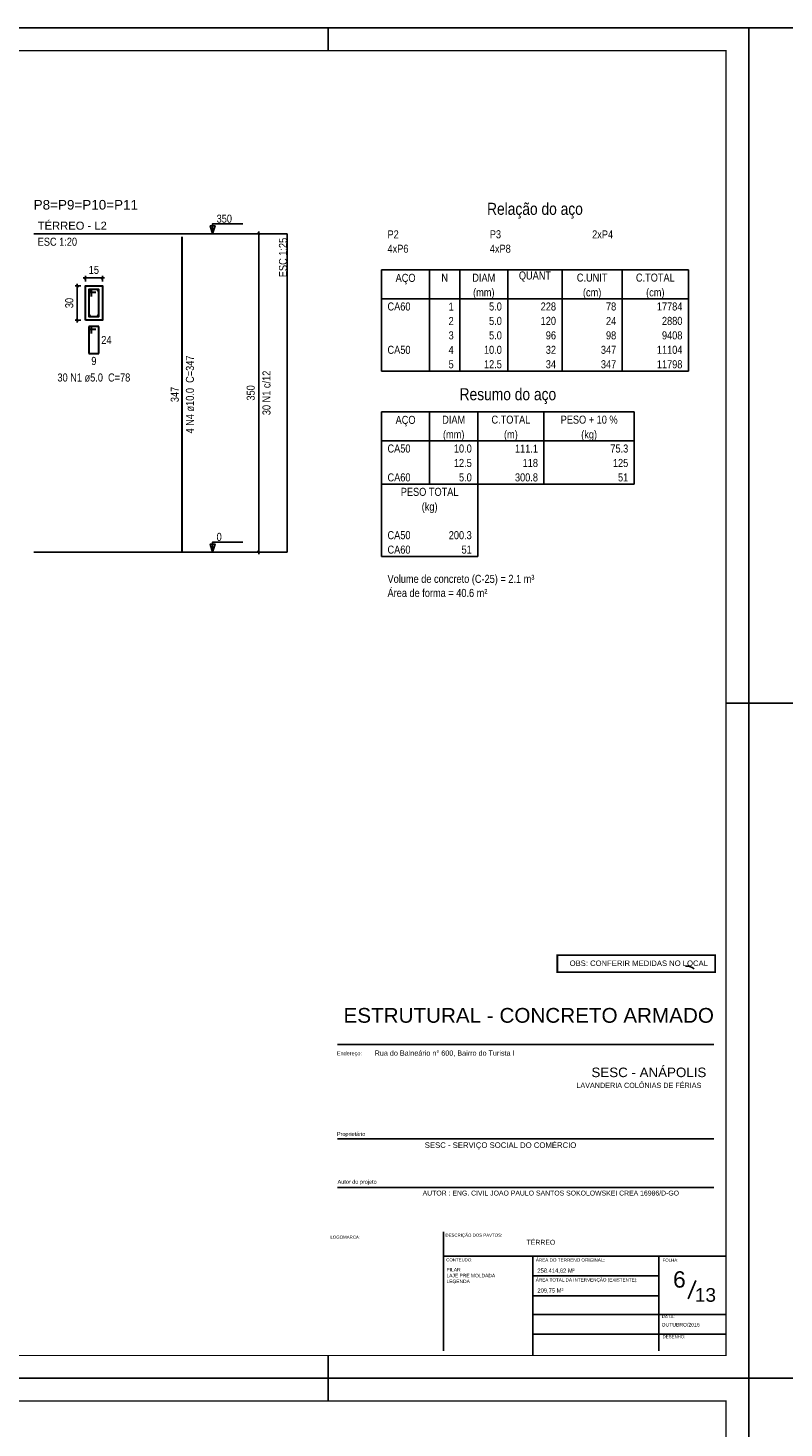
# Model space of a CAD drawing. Extents: x 1874 to 2462, y -2142 to -2023.
# Tile 64 of 74: x 2346 to 2379, y -2085 to -2023. Entities that reach past the tile are written whole.
import ezdxf
from ezdxf.enums import TextEntityAlignment as Align

# ---------------------------------------------------------------- set-up
doc = ezdxf.new("R2010")
doc.units = 0
doc.header["$LTSCALE"] = 0.1
doc.header["$MEASUREMENT"] = 0
doc.header["$PDMODE"] = 3
doc.header["$PDSIZE"] = 0.1
doc.layers.get('0').update_dxf_attribs({"linetype": 'CONTINUOUS', "lineweight": 25})
doc.layers.get('DEFPOINTS').update_dxf_attribs({"linetype": 'CONTINUOUS', "lineweight": 25})
for name, color, linetype in [('8', 8, 'CONTINUOUS'), ('ARQ_TXT_GER', 2, 'CONTINUOUS'), ('ARQ_TXT_LEG', 20, 'CONTINUOUS'), ('ARQ_TXT_TIT', 4, 'CONTINUOUS'), ('TXT-ESP', 40, 'CONTINUOUS'), ('XX-CARIMBO', 9, 'CONTINUOUS'), ('XX-FOLHA', 253, 'CONTINUOUS')]:
    doc.layers.add(name, color=color, linetype=linetype)
for name, color, linetype, lineweight in [('Descrição da armadura', 7, 'CONTINUOUS', 5), ('DT-Barras na forma', 20, 'CONTINUOUS', 30), ('DT-Barras no corte', 20, 'CONTINUOUS', 5), ('DT-Barras rebatidas', 20, 'CONTINUOUS', 30), ('DT-Cotas', 1, 'CONTINUOUS', 9), ('DT-Forma', 130, 'CONTINUOUS', 30), ('DT-Pontilhado', 3, 'CONTINUOUS', 25), ('DT-Relação do aço', 7, 'CONTINUOUS', 25), ('DT-Textos', 7, 'CONTINUOUS', 25), ('DT-Título', 7, 'CONTINUOUS', 25), ('Textos armaduras', 7, 'CONTINUOUS', 5)]:
    doc.layers.add(name, color=color, linetype=linetype, lineweight=lineweight)
doc.styles.add('ARIAL', font='arial.ttf')
doc.styles.add('ArialNarrow', font='ARIALN.TTF')
doc.styles.add('Texto Cota', font='arial.ttf')
doc.dimstyles.new('UM_20.000000', dxfattribs={"dimtxt": 0.18, "dimasz": 0.1, "dimexe": 0.1, "dimexo": 0.2, "dimgap": 0, "dimtad": 1, "dimtih": 1, "dimtoh": 1, "dimdec": 0, "dimlfac": 20, "dimzin": 0, "dimdsep": 46, "dimtxsty": 'Standard', "dimblk": 'CLOSED', "dimblk1": 'CLOSED', "dimblk2": 'CLOSED', "dimcen": 0.09, "dimdle": 0.1, "dimadec": 0, "dimazin": 2, "dimtfac": 1, "dimtdec": 4, "dimtofl": 0, "dimtmove": 0, "dimatfit": 3, "dimldrblk": 'CLOSED', "dimfxl": 1, "dimtolj": 1, "dimarcsym": 0})
doc.dimstyles.new('UM_25.000000', dxfattribs={"dimtxt": 0.18, "dimasz": 0.1, "dimexe": 0.1, "dimexo": 0.2, "dimgap": 0, "dimtad": 1, "dimtih": 1, "dimtoh": 1, "dimdec": 0, "dimlfac": 25, "dimzin": 0, "dimdsep": 46, "dimtxsty": 'Standard', "dimblk": 'CLOSED', "dimblk1": 'CLOSED', "dimblk2": 'CLOSED', "dimcen": 0.09, "dimdle": 0.1, "dimadec": 0, "dimazin": 2, "dimtfac": 1, "dimtdec": 4, "dimtofl": 0, "dimtmove": 0, "dimatfit": 3, "dimldrblk": 'CLOSED', "dimfxl": 1, "dimtolj": 1, "dimarcsym": 0})

# ---------------------------------------------------------------- blocks, each defined once
blk = doc.blocks.new('_OBLIQUE')
at = {"color": 0, "linetype": 'ByBlock', "lineweight": -2}
blk.add_line((-0.5, -0.5), (0.5, 0.5), dxfattribs=at)
blk = doc.blocks.new('*D4071')
at = {"layer": 'DEFPOINTS', "color": 0, "transparency": 16777216}
for p in [(2348.481, -2034.594), (2348.128, -2036.094), (2348.481, -2036.094)]:
    blk.add_point(p, dxfattribs=at)
at = {"layer": 'DT-Cotas', "color": 0, "lineweight": -2, "transparency": 16777216}
for p, q in [((2348.281, -2034.594), (2348.028, -2034.594)), ((2348.128, -2034.494), (2348.128, -2036.194)), ((2348.281, -2036.094), (2348.028, -2036.094))]:
    blk.add_line(p, q, dxfattribs=at)
at = {"layer": 'DT-Cotas', "color": 0, "lineweight": -2, "transparency": 16777216, "xscale": 0.1, "yscale": 0.1, "zscale": 0.1}
for p, rotation in [((2348.128, -2034.594), 90), ((2348.128, -2036.094), 270)]:
    blk.add_blockref('_OBLIQUE', p, dxfattribs=dict(at, rotation=rotation))
at = {"layer": 'DT-Cotas', "transparency": 16777216, "insert": (2347.775, -2035.344), "char_height": 0.353, "attachment_point": 5, "rotation": 90, "style": 'ArialNarrow'}
blk.add_mtext('\\A1;30', dxfattribs=at)
blk = doc.blocks.new('*D4072')
at = {"layer": 'DEFPOINTS', "color": 0, "transparency": 16777216}
for p in [(2349.231, -2034.241), (2348.481, -2034.594), (2349.231, -2034.594)]:
    blk.add_point(p, dxfattribs=at)
at = {"layer": 'DT-Cotas', "color": 0, "lineweight": -2, "transparency": 16777216}
for p, q in [((2348.381, -2034.241), (2349.331, -2034.241)), ((2348.481, -2034.394), (2348.481, -2034.141)), ((2349.231, -2034.394), (2349.231, -2034.141))]:
    blk.add_line(p, q, dxfattribs=at)
at = {"layer": 'DT-Cotas', "color": 0, "lineweight": -2, "transparency": 16777216, "xscale": 0.1, "yscale": 0.1, "zscale": 0.1, "rotation": 180}
blk.add_blockref('_OBLIQUE', (2348.481, -2034.241), dxfattribs=at)
at = {"layer": 'DT-Cotas', "color": 0, "lineweight": -2, "transparency": 16777216, "xscale": 0.1, "yscale": 0.1, "zscale": 0.1}
blk.add_blockref('_OBLIQUE', (2349.231, -2034.241), dxfattribs=at)
at = {"layer": 'DT-Cotas', "transparency": 16777216, "insert": (2348.856, -2033.888), "char_height": 0.353, "attachment_point": 5, "rotation": 0.00573, "style": 'ArialNarrow'}
blk.add_mtext('\\A1;15', dxfattribs=at)
blk = doc.blocks.new('*D4073')
at = {"layer": 'DEFPOINTS', "color": 0, "transparency": 16777216}
for p in [(2356.11, -2032.299), (2356.64, -2032.299), (2356.64, -2046.299)]:
    blk.add_point(p, dxfattribs=at)
at = {"layer": 'DT-Cotas', "color": 0, "lineweight": -2, "transparency": 16777216}
for p, q in [((2356.44, -2032.299), (2356.01, -2032.299)), ((2356.11, -2046.399), (2356.11, -2032.199)), ((2356.44, -2046.299), (2356.01, -2046.299))]:
    blk.add_line(p, q, dxfattribs=at)
at = {"layer": 'DT-Cotas', "color": 0, "lineweight": -2, "transparency": 16777216, "xscale": 0.1, "yscale": 0.1, "zscale": 0.1}
for p, rotation in [((2356.11, -2032.299), 90), ((2356.11, -2046.299), 270)]:
    blk.add_blockref('_OBLIQUE', p, dxfattribs=dict(at, rotation=rotation))
at = {"layer": 'DT-Cotas', "transparency": 16777216, "insert": (2355.757, -2039.299), "char_height": 0.353, "attachment_point": 5, "rotation": 90, "style": 'ArialNarrow'}
blk.add_mtext('\\A1;350', dxfattribs=at)
blk = doc.blocks.new('Aprovacao A-1_SC')
at = {"layer": 'XX-CARIMBO', "ltscale": 0.5}
for p, q in [((0, 594), (0, 0)), ((840, 594), (0, 594)), ((840, 594), (840, 0)), ((0, 0), (840, 0))]:
    blk.add_line(p, q, dxfattribs=at)
at = {"layer": 'XX-FOLHA'}
for p, q in [((25, 594), (15, 594)), ((840, 594), (830, 594)), ((25, 297), (0, 297)), ((840, 297), (830, 297)), ((840, 271.02), (840, 0)), ((655, 0), (655, 10)), ((655, 0), (655, 10))]:
    blk.add_line(p, q, dxfattribs=at)
at = {"layer": 'XX-FOLHA', "ltscale": 0.5}
for p, q in [((15, 594), (15, 594)), ((655, 594), (655, 584)), ((655, 594), (655, 584)), ((25, 297), (0, 297))]:
    blk.add_line(p, q, dxfattribs=at)
at = {"layer": 'XX-FOLHA', "ltscale": 0.5, "const_width": 0.5}
blk.add_lwpolyline([(25, 584), (25, 10), (830, 10), (830, 584), (25, 584)], dxfattribs=at)

msp = doc.modelspace()

# ---------------------------------------------------------------- linework, layer by layer
at = {"layer": '8', "linetype": 'Continuous'}
for p, q in [((2374.8892, -2064.5106), (2375.0023, -2064.5106)), ((2375.0023, -2064.5106), (2375.0992, -2064.5429)), ((2375.0023, -2064.5106), (2375.0992, -2064.5429)), ((2375.0992, -2064.5429), (2375.18, -2064.5752)), ((2375.0992, -2064.5429), (2375.18, -2064.5752)), ((2375.18, -2064.5752), (2375.2608, -2064.6398)), ((2375.18, -2064.5752), (2375.2608, -2064.6398))]:
    msp.add_line(p, q, dxfattribs=at)
at = {"layer": 'DT-Barras na forma'}
msp.add_lwpolyline([(2348.7562, -2035.056), (2348.7562, -2034.7435), (2348.6312, -2034.7435), (2348.6312, -2035.9435), (2349.0812, -2035.9435), (2349.0812, -2034.7435), (2348.6312, -2034.7435), (2348.6312, -2034.8685), (2348.9437, -2034.8685)], dxfattribs=at)
at = {"layer": 'DT-Barras no corte'}
for p, q in [((2348.6562, -2034.8185), (2348.7062, -2034.7685)), ((2348.6562, -2034.7685), (2348.7062, -2034.8185)), ((2349.0062, -2034.8185), (2349.0562, -2034.7685)), ((2349.0062, -2034.7685), (2349.0562, -2034.8185)), ((2348.6562, -2035.9185), (2348.7062, -2035.8685)), ((2348.6562, -2035.8685), (2348.7062, -2035.9185)), ((2349.0062, -2035.9185), (2349.0562, -2035.8685)), ((2349.0062, -2035.8685), (2349.0562, -2035.9185))]:
    msp.add_line(p, q, dxfattribs=at)
for centre in [(2348.6812, -2034.7935), (2349.0312, -2034.7935), (2348.6812, -2035.8935), (2349.0312, -2035.8935)]:
    msp.add_circle(centre, 0.025, dxfattribs=at)
at = {"layer": 'DT-Barras rebatidas'}
for p, q in [((2352.7392, -2046.299), (2352.7392, -2032.435)), ((2348.7562, -2036.37), (2348.6312, -2036.37)), ((2348.6312, -2036.37), (2348.6312, -2037.57)), ((2349.0812, -2036.37), (2348.6312, -2036.37)), ((2348.6312, -2036.37), (2348.6312, -2036.495)), ((2348.6312, -2036.495), (2348.9437, -2036.495)), ((2348.7562, -2036.6825), (2348.7562, -2036.37)), ((2349.0812, -2037.57), (2349.0812, -2036.37)), ((2348.6312, -2037.57), (2349.0812, -2037.57))]:
    msp.add_line(p, q, dxfattribs=at)
at = {"layer": 'DT-Forma'}
msp.add_lwpolyline([(2348.4812, -2036.0935), (2348.4812, -2034.5935), (2349.2312, -2034.5935), (2349.2312, -2036.0935), (2348.4812, -2036.0935)], close=True, dxfattribs=at)
at = {"layer": 'DT-Pontilhado', "ltscale": 0.05}
for p, q in [((2346.2087, -2032.299), (2357.3559, -2032.299)), ((2357.3559, -2032.299), (2357.3559, -2046.299)), ((2346.2087, -2046.299), (2357.3559, -2046.299))]:
    msp.add_line(p, q, dxfattribs=at)
at = {"layer": 'DT-Relação do aço', "linetype": 'Continuous'}
for p, q in [((2361.5091, -2033.8875), (2375.0114, -2033.8875)), ((2361.5091, -2033.8875), (2361.5091, -2035.1583)), ((2363.6271, -2033.8875), (2363.6271, -2035.1583)), ((2364.9509, -2033.8875), (2364.9509, -2035.1583)), ((2367.0689, -2033.8875), (2367.0689, -2035.1583)), ((2369.4516, -2033.8875), (2369.4516, -2035.1583)), ((2372.0991, -2033.8875), (2372.0991, -2035.1583)), ((2375.0114, -2033.8875), (2375.0114, -2035.1583)), ((2361.5091, -2035.1583), (2375.0114, -2035.1583)), ((2361.5091, -2035.1583), (2361.5091, -2038.3353)), ((2363.6271, -2035.1583), (2363.6271, -2038.3353)), ((2364.9509, -2035.1583), (2364.9509, -2038.3353)), ((2367.0689, -2035.1583), (2367.0689, -2038.3353)), ((2369.4516, -2035.1583), (2369.4516, -2038.3353)), ((2372.0991, -2035.1583), (2372.0991, -2038.3353)), ((2375.0114, -2035.1583), (2375.0114, -2038.3353)), ((2361.5091, -2038.3353), (2375.0114, -2038.3353)), ((2361.5091, -2040.1356), (2372.6286, -2040.1356)), ((2361.5091, -2040.1356), (2361.5091, -2041.4064)), ((2363.6271, -2040.1356), (2363.6271, -2041.4064)), ((2365.7451, -2040.1356), (2365.7451, -2041.4064)), ((2368.6574, -2040.1356), (2368.6574, -2041.4064)), ((2372.6286, -2040.1356), (2372.6286, -2041.4064)), ((2361.5091, -2041.4064), (2372.6286, -2041.4064)), ((2361.5091, -2041.4064), (2361.5091, -2043.3126)), ((2363.6271, -2041.4064), (2363.6271, -2043.3126)), ((2365.7451, -2041.4064), (2365.7451, -2043.3126)), ((2368.6574, -2041.4064), (2368.6574, -2043.3126)), ((2372.6286, -2041.4064), (2372.6286, -2043.3126)), ((2361.5091, -2043.3126), (2372.6286, -2043.3126)), ((2361.5091, -2043.3126), (2361.5091, -2045.2188)), ((2365.7451, -2043.3126), (2365.7451, -2045.2188)), ((2361.5091, -2045.2188), (2361.5091, -2046.4896)), ((2365.7451, -2045.2188), (2365.7451, -2046.4896)), ((2361.5091, -2046.4896), (2365.7451, -2046.4896))]:
    msp.add_line(p, q, dxfattribs=at)
at = {"layer": 'DT-Textos'}
for points in [[(2354.0806, -2032.299), (2354.1865, -2031.946), (2353.9747, -2031.946), (2354.0806, -2032.299), (2354.0806, -2031.8578), (2355.4044, -2031.8578)], [(2354.0806, -2046.299), (2354.1865, -2045.946), (2353.9747, -2045.946), (2354.0806, -2046.299), (2354.0806, -2045.8578), (2355.4044, -2045.8578)]]:
    msp.add_lwpolyline(points, dxfattribs=at)
at = {"layer": 'TXT-ESP'}
msp.add_line((2374.9988, -2079.144), (2375.3433, -2078.3512), dxfattribs=at)
at = {"layer": 'TXT-ESP', "color": 1, "true_color": 0xf00000, "const_width": 0.0767}
msp.add_lwpolyline([(2369.2461, -2064.0313), (2376.1837, -2064.0313), (2376.1837, -2064.7782), (2369.2461, -2064.7782)], close=True, dxfattribs=at)
at = {"layer": 'XX-FOLHA'}
for p, q in [((2359.5707, -2067.9645), (2376.1243, -2067.9645)), ((2359.5707, -2072.1166), (2376.1243, -2072.1166)), ((2359.5707, -2074.2549), (2376.1243, -2074.2549)), ((2364.2317, -2081.4367), (2364.2317, -2076.1975)), ((2364.2317, -2077.2698), (2373.7071, -2077.2698)), ((2368.1657, -2081.645), (2368.1657, -2077.2698)), ((2368.1657, -2081.645), (2368.1657, -2077.2698)), ((2373.7071, -2081.4367), (2373.7071, -2077.2698)), ((2373.7071, -2081.4367), (2373.7071, -2077.2698)), ((2373.7071, -2077.2698), (2376.665, -2077.2698)), ((2368.1657, -2078.1449), (2373.7071, -2078.1449)), ((2368.1657, -2079.0199), (2373.7071, -2079.0199)), ((2368.1657, -2079.8351), (2376.665, -2079.8351)), ((2368.1657, -2080.7101), (2376.665, -2080.7101))]:
    msp.add_line(p, q, dxfattribs=at)

# ---------------------------------------------------------------- block references
at = {"xscale": 0.1, "yscale": 0.1, "zscale": 0.1}
for p in [(2293.665, -2082.645), (2377.665, -2082.645), (2293.665, -2142.045)]:
    msp.add_blockref('Aprovacao A-1_SC', p, dxfattribs=at)

# ---------------------------------------------------------------- texts
at = {"ltscale": 2.666667, "style": 'ARIAL'}
for s, height, p in [('Rua do Balneário n° 600, Bairro do Turista I', 0.227075, (2361.2077, -2068.4532)), ('LAVANDERIA COLÔNIAS DE FÉRIAS', 0.227075, (2370.0813, -2069.8712)), ('258.414,62 M²', 0.18166, (2368.3684, -2077.998)), ('209,75 M²', 0.18166, (2368.3684, -2078.873))]:
    msp.add_text(s, height=height, dxfattribs=at).set_placement(p)
at = {"style": 'ARIAL'}
for s, height, p in [('SESC - ANÁPOLIS', 0.42, (2370.7456, -2069.3981)), ('ÁREA DO TERRENO ORIGINAL:', 0.144505, (2368.2975, -2077.5133)), ('ÁREA TOTAL DA INTERVENÇÃO (EXISTENTE):', 0.144505, (2368.2975, -2078.3883))]:
    msp.add_text(s, height=height, dxfattribs=at).set_placement(p)
at = {"layer": 'ARQ_TXT_GER', "ltscale": 2.666667, "style": 'ARIAL'}
for s, height, p in [('SESC - SERVIÇO SOCIAL DO COMÉRCIO ', 0.243295, (2363.413, -2072.5107)), ('AUTOR : ENG. CIVIL JOAO PAULO SANTOS SOKOLOWSKEI CREA 16986/D-GO', 0.216262, (2363.3188, -2074.6067)), ('TÉRREO ', 0.21626, (2367.8943, -2076.7702))]:
    msp.add_text(s, height=height, dxfattribs=at).set_placement(p)
at = {"layer": 'ARQ_TXT_LEG', "ltscale": 2.666667, "style": 'ARIAL'}
for s, p in [('Endereço:', (2359.5481, -2068.4371)), ('Proprietário', (2359.5481, -2071.9866)), ('Autor do projeto', (2359.5763, -2074.09))]:
    msp.add_text(s, height=0.17301, dxfattribs=at).set_placement(p)
at = {"layer": 'ARQ_TXT_LEG', "style": 'ARIAL'}
for s, height, p in [('LOGOMARCA:', 0.13762, (2359.2627, -2076.507)), ('DESCRIÇÃO DOS PAVTOS:', 0.137624, (2364.3212, -2076.421)), ('CONTEUDO:', 0.13762, (2364.3572, -2077.5017)), ('FOLHA:', 0.13762, (2373.8748, -2077.5162)), ('DATA:', 0.13762, (2373.8397, -2079.9985)), ('DESENHO:', 0.13762, (2373.8748, -2080.8827))]:
    msp.add_text(s, height=height, dxfattribs=at).set_placement(p)
at = {"layer": 'ARQ_TXT_TIT', "style": 'ARIAL'}
msp.add_text('ESTRUTURAL - CONCRETO ARMADO', height=0.65, dxfattribs=at).set_placement((2359.8392, -2067.0054))
at = {"layer": 'Descrição da armadura', "char_height": 0.353, "attachment_point": 8, "rotation": 90.00021, "line_spacing_factor": 0.9, "style": 'ArialNarrow'}
for s, insert, width in [('4 N4 ø10.0  C=347', (2353.2682, -2039.3674), 7.2012), ('30 N1 c/12', (2356.6299, -2039.299), 4.276)]:
    msp.add_mtext(s, dxfattribs=dict(at, insert=insert, width=width))
at = {"layer": 'Descrição da armadura', "insert": (2348.8567, -2038.8059), "char_height": 0.353, "width": 6.7776, "attachment_point": 8, "line_spacing_factor": 0.9, "style": 'ArialNarrow'}
msp.add_mtext('30 N1 ø5.0  C=78', dxfattribs=at)
at = {"layer": 'DT-Relação do aço', "color": 7, "line_spacing_factor": 0.9, "style": 'ArialNarrow'}
for s, insert, char_height, width, attachment_point in [('Relação do aço', (2368.2603, -2031.6283), 0.5295, 8.8956, 8), ('P2', (2361.7739, -2032.5002), 0.353, 0.8472, 7), ('P3', (2366.2746, -2032.5002), 0.353, 0.8472, 7), ('2xP4', (2370.7754, -2032.5002), 0.353, 1.6944, 7), ('4xP6', (2361.7739, -2033.1356), 0.353, 1.6944, 7), ('4xP8', (2366.2746, -2033.1356), 0.353, 1.6944, 7), ('AÇO', (2362.5681, -2034.5229), 0.353, 1.2708, 8), ('N', (2364.289, -2034.4064), 0.353, 0.4236, 8), ('DIAM', (2366.0099, -2034.4064), 0.353, 1.6944, 8), ('QUANT', (2368.2603, -2034.4064), 0.353, 2.118, 8), ('C.UNIT', (2370.7754, -2034.4064), 0.353, 2.5416, 8), ('C.TOTAL', (2373.5553, -2034.4064), 0.353, 2.9652, 8), ('(mm)', (2366.0099, -2035.1583), 0.353, 1.6944, 8), ('(cm)', (2370.7754, -2035.1583), 0.353, 1.6944, 8), ('(cm)', (2373.5553, -2035.1583), 0.353, 1.6944, 8), ('CA60', (2361.7739, -2035.6772), 0.353, 1.6944, 7), ('1', (2364.6861, -2035.6772), 0.353, 0.4236, 9), ('5.0', (2366.8041, -2035.6772), 0.353, 1.2708, 9), ('228', (2369.1869, -2035.6772), 0.353, 1.2708, 9), ('78', (2371.8344, -2035.6772), 0.353, 0.8472, 9), ('17784', (2374.7466, -2035.6772), 0.353, 2.118, 9), ('2', (2364.6861, -2036.3126), 0.353, 0.4236, 9), ('5.0', (2366.8041, -2036.3126), 0.353, 1.2708, 9), ('120', (2369.1869, -2036.3126), 0.353, 1.2708, 9), ('24', (2371.8344, -2036.3126), 0.353, 0.8472, 9), ('2880', (2374.7466, -2036.3126), 0.353, 1.6944, 9), ('3', (2364.6861, -2036.948), 0.353, 0.4236, 9), ('5.0', (2366.8041, -2036.948), 0.353, 1.2708, 9), ('96', (2369.1869, -2036.948), 0.353, 0.8472, 9), ('98', (2371.8344, -2036.948), 0.353, 0.8472, 9), ('9408', (2374.7466, -2036.948), 0.353, 1.6944, 9), ('CA50', (2361.7739, -2037.5834), 0.353, 1.6944, 7), ('4', (2364.6861, -2037.5834), 0.353, 0.4236, 9), ('10.0', (2366.8041, -2037.5834), 0.353, 1.6944, 9), ('32', (2369.1869, -2037.5834), 0.353, 0.8472, 9), ('347', (2371.8344, -2037.5834), 0.353, 1.2708, 9), ('11104', (2374.7466, -2037.5834), 0.353, 2.118, 9), ('5', (2364.6861, -2038.2188), 0.353, 0.4236, 9), ('12.5', (2366.8041, -2038.2188), 0.353, 1.6944, 9), ('34', (2369.1869, -2038.2188), 0.353, 0.8472, 9), ('347', (2371.8344, -2038.2188), 0.353, 1.2708, 9), ('11798', (2374.7466, -2038.2188), 0.353, 2.118, 9), ('Resumo do aço', (2367.0689, -2039.7826), 0.5295, 8.2602, 8), ('AÇO', (2362.5681, -2040.771), 0.353, 1.2708, 8), ('DIAM', (2364.6861, -2040.6545), 0.353, 1.6944, 8), ('C.TOTAL', (2367.2013, -2040.6545), 0.353, 2.9652, 8), ('PESO + 10 %', (2370.643, -2040.6545), 0.353, 4.6596, 8), ('(mm)', (2364.6861, -2041.4064), 0.353, 1.6944, 8), ('(m)', (2367.2013, -2041.4064), 0.353, 1.2708, 8), ('(kg)', (2370.643, -2041.4064), 0.353, 1.6944, 8), ('CA50', (2361.7739, -2041.9253), 0.353, 1.6944, 7), ('10.0', (2365.4804, -2041.9253), 0.353, 1.6944, 9), ('111.1', (2368.3926, -2041.9253), 0.353, 2.118, 9), ('75.3', (2372.3639, -2041.9253), 0.353, 1.6944, 9), ('12.5', (2365.4804, -2042.5607), 0.353, 1.6944, 9), ('118', (2368.3926, -2042.5607), 0.353, 1.2708, 9), ('125', (2372.3639, -2042.5607), 0.353, 1.2708, 9), ('CA60', (2361.7739, -2043.1961), 0.353, 1.6944, 7), ('5.0', (2365.4804, -2043.1961), 0.353, 1.2708, 9), ('300.8', (2368.3926, -2043.1961), 0.353, 2.118, 9), ('51', (2372.3639, -2043.1961), 0.353, 0.8472, 9), ('PESO TOTAL', (2363.6271, -2043.8315), 0.353, 4.236, 8), ('(kg)', (2363.6271, -2044.5834), 0.353, 1.6944, 8), ('CA50', (2361.7739, -2045.7377), 0.353, 1.6944, 7), ('200.3', (2365.4804, -2045.7377), 0.353, 2.118, 9), ('CA60', (2361.7739, -2046.3731), 0.353, 1.6944, 7), ('51', (2365.4804, -2046.3731), 0.353, 0.8472, 9), ('Volume de concreto (C-25) = 2.1 m³', (2361.7739, -2047.7604), 0.353, 14.4024, 7), ('Área de forma = 40.6 m²', (2361.7739, -2048.2793), 0.353, 9.7428, 7)]:
    msp.add_mtext(s, dxfattribs=dict(at, insert=insert, char_height=char_height, width=width, attachment_point=attachment_point))
at = {"layer": 'DT-Textos', "char_height": 0.353, "attachment_point": 7, "line_spacing_factor": 0.798}
for s, insert, width, style in [('TÉRREO - L2', (2346.3857, -2032.1229), 4.6596, 'ARIAL'), ('350', (2354.2567, -2031.8139), 1.2708, 'ArialNarrow'), ('ESC 1:20', (2346.3857, -2032.8289), 3.3888, 'ArialNarrow'), ('0', (2354.2567, -2045.8139), 0.4236, 'ArialNarrow')]:
    msp.add_mtext(s, dxfattribs=dict(at, insert=insert, width=width, style=style))
at = {"layer": 'DT-Textos', "insert": (2357.3562, -2032.4754), "char_height": 0.353, "width": 3.3888, "attachment_point": 9, "rotation": 90.00021, "line_spacing_factor": 0.798, "style": 'ArialNarrow'}
msp.add_mtext('ESC 1:25', dxfattribs=at)
at = {"layer": 'DT-Título', "insert": (2346.2087, -2031.2396), "char_height": 0.4236, "width": 6.60816, "attachment_point": 7, "line_spacing_factor": 0.798, "style": 'ARIAL'}
msp.add_mtext('P8=P9=P10=P11', dxfattribs=at)
at = {"layer": 'Textos armaduras', "char_height": 0.353, "line_spacing_factor": 0.9, "style": 'ArialNarrow'}
for s, insert, width, attachment_point in [('24', (2349.1812, -2036.7935), 1.2472, 1), ('9', (2348.8562, -2037.7139), 0.8236, 2)]:
    msp.add_mtext(s, dxfattribs=dict(at, insert=insert, width=width, attachment_point=attachment_point))
at = {"layer": 'Textos armaduras', "insert": (2352.5953, -2039.367), "char_height": 0.353, "width": 1.6708, "attachment_point": 8, "rotation": 90.00021, "line_spacing_factor": 0.9, "style": 'ArialNarrow'}
msp.add_mtext('347', dxfattribs=at)
at = {"layer": 'TXT-ESP', "style": 'ARIAL'}
for s, height, p in [('6', 0.72, (2374.6135, -2078.2978)), ('13', 0.6, (2375.7591, -2078.9799))]:
    msp.add_text(s, height=height, dxfattribs=at).set_placement(p, align=Align.MIDDLE)
at = {"layer": 'TXT-ESP', "style": 'Texto Cota'}
msp.add_text('OUTUBRO/2016', height=0.16, dxfattribs=at).set_placement((2373.8313, -2080.4165), align=Align.BOTTOM_LEFT)
at = {"layer": 'TXT-ESP', "color": 1, "true_color": 0xf00000, "insert": (2369.787, -2064.268), "char_height": 0.241096, "width": 21.455951, "attachment_point": 1, "style": 'Texto Cota'}
msp.add_mtext('OBS: CONFERIR MEDIDAS NO LOCAL', dxfattribs=at)
at = {"layer": 'TXT-ESP', "insert": (2364.3662, -2077.7924), "char_height": 0.154346, "width": 4.335018, "attachment_point": 1, "style": 'ARIAL'}
msp.add_mtext('PILAR\\PLAJE PRE MOLDADA\\PLEGENDA', dxfattribs=at)

# ---------------------------------------------------------------- dimensions: what is measured, and where the dimension line sits
at = {"layer": 'DT-Cotas'}
for base, p1, p2, dimstyle, override, picture, middle in [((2356.1104, -2032.299), (2356.6399, -2046.299), (2356.6399, -2032.299), 'UM_25.000000', {"dimtxt": 0.353, "dimasz": 0.1, "dimexe": 0.1, "dimexo": 0.2, "dimtad": 1, "dimtih": 0, "dimtoh": 0, "dimdec": 1, "dimlfac": 25, "dimzin": 8, "dimtxsty": 'ArialNarrow', "dimblk": 'OBLIQUE', "dimblk1": 'OBLIQUE', "dimblk2": 'OBLIQUE', "dimsah": 1, "dimdle": 0.1, "dimse1": 0, "dimse2": 0, "dimclrt": 256, "dimadec": 1, "dimazin": 3, "dimtmove": 2, "dimldrblk": 'OBLIQUE'}, '*D4073', (2355.7574, -2039.299)), ((2348.1282, -2036.0935), (2348.4812, -2034.5935), (2348.4812, -2036.0935), 'UM_20.000000', {"dimtxt": 0.353, "dimasz": 0.1, "dimexe": 0.1, "dimexo": 0.2, "dimtad": 1, "dimtih": 0, "dimtoh": 0, "dimdec": 1, "dimlfac": 20, "dimzin": 8, "dimtxsty": 'ArialNarrow', "dimblk": 'OBLIQUE', "dimblk1": 'OBLIQUE', "dimblk2": 'OBLIQUE', "dimsah": 1, "dimdle": 0.1, "dimse1": 0, "dimse2": 0, "dimclrt": 256, "dimadec": 1, "dimazin": 3, "dimtmove": 2, "dimldrblk": 'OBLIQUE'}, '*D4071', (2347.7752, -2035.3435))]:
    dim = msp.add_linear_dim(base=base, p1=p1, p2=p2, angle=90, dimstyle=dimstyle, override=override, dxfattribs=at)
    dim.commit()
    dim.dimension.update_dxf_attribs({"geometry": picture, "text_midpoint": middle, "dimtype": 160, "text_rotation": 90})
dim = msp.add_linear_dim(base=(2349.2312, -2034.2405), p1=(2348.4812, -2034.5935), p2=(2349.2312, -2034.5935), dimstyle='UM_20.000000', override={"dimtxt": 0.353, "dimasz": 0.1, "dimexe": 0.1, "dimexo": 0.2, "dimtad": 1, "dimtih": 0, "dimtoh": 0, "dimdec": 1, "dimlfac": 20, "dimzin": 8, "dimtxsty": 'ArialNarrow', "dimblk": 'OBLIQUE', "dimblk1": 'OBLIQUE', "dimblk2": 'OBLIQUE', "dimsah": 1, "dimdle": 0.1, "dimse1": 0, "dimse2": 0, "dimclrt": 256, "dimadec": 1, "dimazin": 3, "dimtmove": 2, "dimldrblk": 'OBLIQUE'}, dxfattribs=at)
dim.commit()
dim.dimension.update_dxf_attribs({"geometry": '*D4072', "text_midpoint": (2348.8562, -2033.8875), "dimtype": 160, "text_rotation": 0.00573})

doc.saveas('drawing.dxf')
